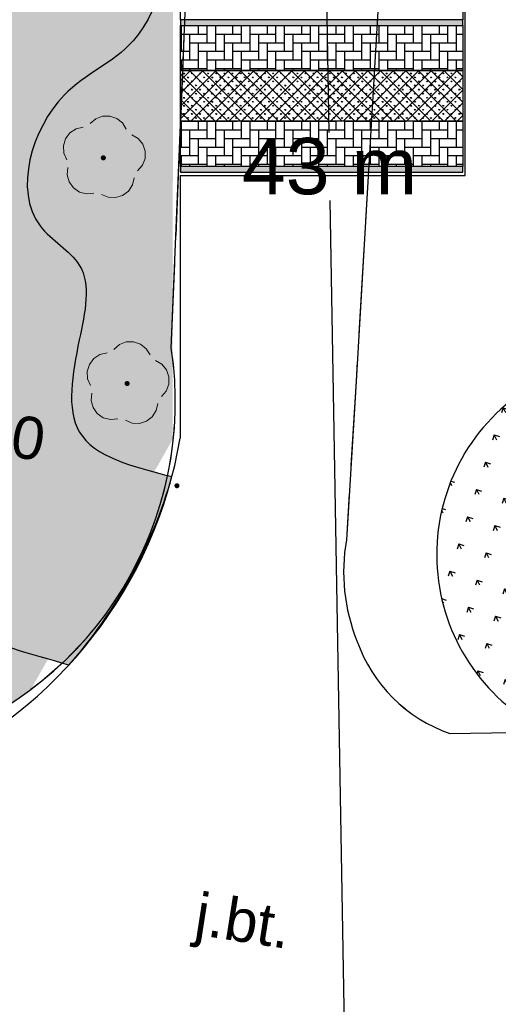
# Model space of a CAD drawing. Extents: x 6601440 to 6601733, y 5738487 to 5738717.
# Tile 56 of 129: x 6601548 to 6601556, y 5738595 to 5738613. Entities that reach past the tile are written whole.
import ezdxf
from ezdxf.enums import TextEntityAlignment as Align

# ---------------------------------------------------------------- set-up
doc = ezdxf.new("R2010")
doc.units = 0
doc.header["$PDSIZE"] = 0.75
doc.linetypes.add('PRZER2-1', pattern=[3, 2, -1])
doc.linetypes.add('PRZER3-1', pattern=[4, 3, -1])
doc.layers.get('0').update_dxf_attribs({"linetype": 'CONTINUOUS'})
doc.layers.get('Defpoints').update_dxf_attribs({"linetype": 'CONTINUOUS'})
for name, color, linetype, lineweight, true_color in [('GSLKRW', 7, 'CONTINUOUS', 25, 0x0a0909), ('GSPRDL', 7, 'CONTINUOUS', 18, 0x008000), ('GSPWPS', 7, 'CONTINUOUS', 13, 0x0a0909), ('GSPWPS_O', 7, 'CONTINUOUS', 0, 0x0a0909), ('GSSKOA', 7, 'PRZER3-1', 18, 0x0a0909), ('GSSKOA_O', 7, 'CONTINUOUS', 0, 0x0a0909)]:
    doc.layers.add(name, color=color, linetype=linetype, lineweight=lineweight, true_color=true_color)
doc.styles.add('GEO-INFO', font='arial.ttf')
doc.styles.get("Standard").update_dxf_attribs({"font": 'arial.ttf'})
doc.dimstyles.get("Standard").update_dxf_attribs({"dimtxt": 0.18, "dimasz": 0.18, "dimexe": 0.18, "dimexo": 0.0625, "dimgap": 0.09, "dimtad": 0, "dimtih": 1, "dimtoh": 1, "dimdec": 4, "dimzin": 0, "dimdsep": 46, "dimtxsty": 'Standard', "dimcen": 0.09, "dimadec": 0, "dimazin": 0, "dimtfac": 1, "dimtdec": 4, "dimtofl": 0, "dimtmove": 0, "dimatfit": 3, "dimfxl": 1, "dimtolj": 1, "dimtzin": 0, "dimarcsym": 0})

# ---------------------------------------------------------------- blocks, each defined once
blk = doc.blocks.new('SPDLP')
blk.add_hatch(color=0).paths.add_polyline_path([(-0.09, 0), (-0.085595, -0.027812), (-0.072812, -0.052901), (-0.052901, -0.072812), (-0.027812, -0.085595), (0, -0.09), (0.027812, -0.085595), (0.052901, -0.072812), (0.072812, -0.052901), (0.085595, -0.027812), (0.09, 0), (0.085595, 0.027812), (0.072812, 0.052901), (0.052901, 0.072812), (0.027812, 0.085595), (0, 0.09), (-0.027812, 0.085595), (-0.052901, 0.072812), (-0.072812, 0.052901), (-0.085595, 0.027812)])
at = {"color": 0}
for points in [[(-0.268652, 1.271938), (-0.048001, 1.40916), (0.20623, 1.462858), (0.463525, 1.426585), (0.693003, 1.304695), (0.867117, 1.11182), (0.964971, 0.871109)], [(-1.292703, 0.137547), (-1.355024, 0.389802), (-1.327532, 0.648184), (-1.213525, 0.881678), (-1.026689, 1.062258), (-0.78945, 1.168249), (-0.530282, 1.186929)], [(1.126667, 0.648554), (1.325358, 0.481106), (1.454989, 0.255912), (1.5, 0), (1.454989, -0.255912), (1.325358, -0.481106), (1.126667, -0.648554)], [(-0.530282, -1.186929), (-0.78945, -1.168249), (-1.026689, -1.062258), (-1.213525, -0.881678), (-1.327532, -0.648184), (-1.355024, -0.389802), (-1.292703, -0.137547)], [(0.964971, -0.871109), (0.867117, -1.11182), (0.693003, -1.304695), (0.463525, -1.426585), (0.20623, -1.462858), (-0.048001, -1.40916), (-0.268652, -1.271938)]]:
    blk.add_lwpolyline(points, dxfattribs=at)
blk = doc.blocks.new('KOLO')
blk.add_hatch(color=0).paths.add_polyline_path([(0, 0.5), (-0.12941, 0.482963), (-0.25, 0.433013), (-0.353553, 0.353553), (-0.433013, 0.25), (-0.482963, 0.12941), (-0.5, 0), (-0.482963, -0.12941), (-0.433013, -0.25), (-0.353553, -0.353553), (-0.25, -0.433013), (-0.12941, -0.482963), (0, -0.5), (0.12941, -0.482963), (0.25, -0.433013), (0.353553, -0.353553), (0.433013, -0.25), (0.482963, -0.12941), (0.5, 0), (0.482963, 0.12941), (0.433013, 0.25), (0.353553, 0.353553), (0.25, 0.433013), (0.12941, 0.482963)])
blk = doc.blocks.new('*D65')
at = {"color": 0, "lineweight": -2}
for p, q in [((6601552.735, 5738631.961), (6601552.617, 5738631.959)), ((6601552.8, 5738631.782), (6601553.164, 5738610.679)), ((6601553.548, 5738588.374), (6601553.185, 5738609.477)), ((6601553.489, 5738588.193), (6601553.372, 5738588.191))]:
    blk.add_line(p, q, dxfattribs=at)
at = {"color": 0}
for points in [[(6601552.83, 5738631.783), (6601552.77, 5738631.782), (6601552.797, 5738631.962)], [(6601553.518, 5738588.373), (6601553.578, 5738588.374), (6601553.552, 5738588.194)]]:
    blk.add_solid(points, dxfattribs=at)
at = {"layer": 'Defpoints', "color": 0}
for p in [(6601552.797, 5738631.962), (6601552.797, 5738631.962), (6601553.552, 5738588.194)]:
    blk.add_point(p, dxfattribs=at)
at = {"color": 0, "insert": (6601553.174, 5738610.078), "char_height": 0.18, "attachment_point": 5}
blk.add_mtext('\\A1;\\H5.555556x;43 m', dxfattribs=at)

msp = doc.modelspace()

# ---------------------------------------------------------------- hatches: boundary and pattern name
h = msp.add_hatch()
h.set_pattern_fill('GRASS', color=3, scale=0.02, angle=90)
h.set_pattern_definition([(180, (-0.01457, -0.0124), (-0.3592102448, -0.3592102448), [0.09525, -0.6231704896]), (135, (-0.01457, -0.0124), (-0.359210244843, -0.359210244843), [0.09525, -0.41275]), (225, (-0.01457, -0.0124), (0.359210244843, -0.359210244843), [0.09525, -0.41275])])
h.paths.add_polyline_path([(6601537.72084, 5738630.83002), (6601567.94634, 5738630.84162), (6601567.94634, 5738621.88314), (6601550.51345, 5738621.88314), (6601550.41234, 5738621.88314), (6601550.39198, 5738605.23717), (6601547.87965, 5738600.80299), (6601546.81044, 5738599.97576), (6601546.81044, 5738600.99873), (6601537.74883, 5738601.0601), (6601537.74883, 5738604.39247), (6601532.4487, 5738604.39247), (6601532.4487, 5738607.03252), (6601538.85838, 5738607.03252), (6601538.85838, 5738614.57282), (6601532.48322, 5738614.57282), (6601532.48322, 5738620.8702), (6601537.72466, 5738620.8702)])
h = msp.add_hatch()
h.set_pattern_fill('GRAVEL', color=8, scale=0.03, angle=90)
h.set_pattern_definition([(318.0127875, (-0.762, 0.54864), (6.85799999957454, -6.09600000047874), [0.102516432, -10.14914509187]), (274.969741, (-0.6858, 0.48006), (-0.76200004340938, 9.14399999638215), [0.175921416, -17.41621466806]), (222.5104471, (-0.67056, 0.3048), (8.3819999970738, 7.62000000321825), [0.124044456, -12.28041683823]), (357.273689, (-0.48006, 0.00762), (-15.23999999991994, 0.76200000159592), [0.160201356, -15.85993122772]), (22.83365418, (-0.32004, 2e-17), (-9.14399999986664, -3.81000000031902), [0.15709011, -15.5519423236]), (87.273689, (-0.17526, 0.06096), (-0.76200000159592, -15.23999999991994), [0.160201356, -15.85993122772]), (127.69424047, (-0.16764, 0.22098), (7.62000000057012, -9.90599999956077), [0.211858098, -20.973934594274]), (162.25532837, (-0.29718, 0.38862), (-16.76399999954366, 5.33400000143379), [0.200015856, -19.80157698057]), (211.42956562, (-0.48768, 0.44958), (-9.9059999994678, -6.09600000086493), [0.1607439, -15.913663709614]), (265.2363583, (-0.62484, 0.36576), (0.7620000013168, 8.38199999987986), [0.183513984, -8.992181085]), (312.3974378, (-0.64008, 0.18288), (8.382000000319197, -9.143999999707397), [0.237323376, -23.49503175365]), (228.81407483, (-0.47244, 0.762), (-4.57200000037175, -5.33399999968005), [0.081001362, -8.0191697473]), (261.4692344, (-0.52578, 0.70104), (1.5239999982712, 9.9060000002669), [0.154104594, -15.25639169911]), (315, (-0.54864, 0.54864), (0.762, -2e-16), [0.107762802, -0.96986793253]), (293.19859051, (-0.64008, 0.4953), (-1.5239999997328, 3.8100000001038), [0.058032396, -5.74518671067]), (21.80140949, (-0.61722, 0.44196), (-2.2859999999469, -0.7620000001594), [0.082069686, -4.021425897]), (120.96375653, (-0.54102, 0.47244), (-1.5239999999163, 2.286000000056), [0.133295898, -4.30988944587]), (251.56505118, (-0.6096, 0.58674), (0.76199999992, 1.52400000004), [0.096386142, -2.31326943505]), (106.389540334, (-0.61722, 4e-17), (-2.28600000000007, 7.62000000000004), [0.1350264, -13.36764800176]), (160.34617594, (-0.65532, 0.12954), (8.38199999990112, -3.0480000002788), [0.113279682, -11.21466470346]), (23.19859051, (-0.762, 0.58674), (-3.8100000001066, -1.523999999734), [0.11606403, -5.68715507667]), (73.61045967, (-0.65532, 0.63246), (-2.28599999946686, -7.62000000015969), [0.1350264, -13.36764800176]), (69.44395478, (-0.14478, 9e-18), (-1.5240000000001, -3.81), [0.13021056, -6.38032029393]), (24.7751406, (-0.09906, 0.12192), (-8.38199999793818, -3.81000000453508), [0.109101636, -10.801078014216]), (156.80140949, (4e-17, 0.59436), (-3.8100000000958, 1.5239999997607), [0.11606403, -5.68715507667]), (107.35402464, (-0.10668, 0.64008), (3.04800000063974, -9.9059999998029), [0.127734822, -12.64571279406]), (159.44395478, (1e-17, 0.22098), (3.8099999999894, -1.5240000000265), [0.06510528, -6.44542557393]), (191.309932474, (3e-17, 0.54864), (-3.048, -0.762), [0.03885438, -3.84659848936]), (255.963756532, (-0.0381, 0.54102), (0.762, 2.286), [0.15709011, -2.98471637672]), (276.00900596, (-0.0762, 0.38862), (-0.7620000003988, 7.61999999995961), [0.1455801, -14.412409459]), (33.69006753, (-0.47244, 0.47244), (-1.523999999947, -0.762000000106), [0.109897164, -2.637532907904]), (83.15722659, (-0.381, 0.5334), (1.52399999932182, 12.9540000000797), [0.191867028, -18.99480271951]), (150.9453959, (-0.35814, 0.7239), (5.3339999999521, -3.0480000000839), [0.078452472, -7.76681769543]), (180, (-0.4267, 0.762), (-0.762, -0.762), [0.04572, -0.71628]), (210.25643716, (-0.09906, 0.37338), (5.33400000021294, 3.04799999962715), [0.105860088, -10.48018223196]), (138.0127875, (-0.1905, 0.32004), (-6.85799999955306, 6.0960000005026), [0.205032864, -10.04662865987]), (90, (-0.3429, 0.4572), (-0.762, 0.762), [0.19812, -0.56388]), (55.3048465, (-0.3429, 0.65532), (5.33399999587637, 7.62000000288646), [0.120482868, -11.92779501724]), (344.0546041, (-0.27432, 0.75438), (3.0480000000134, -0.7619999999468), [0.110948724, -5.43649501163]), (297.64597536, (-0.16764, 0.7239), (7.61999999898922, -14.478000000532), [0.18064353, -17.88373932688]), (265.42607874, (-0.08382, 0.56388), (-0.76199999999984, -9.90599999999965), [0.191108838, -18.91975393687])])
edge = h.paths.add_edge_path()
edge.add_spline(control_points=[(6601548.55659, 5738601.23941), (6601547.19652, 5738601.62053), (6601545.12544, 5738602.20087), (6601547.81665, 5738604.96275), (6601543.54338, 5738608.31134), (6601547.86592, 5738613.14926), (6601544.62394, 5738617.44682), (6601544.57815, 5738625.26763), (6601564.03394, 5738628.80488), (6601554.88329, 5738621.40756), (6601552.84676, 5738623.58172), (6601549.42049, 5738624.15213), (6601550.2341, 5738620.51311), (6601547.16863, 5738621.03863), (6601547.32971, 5738615.51118), (6601550.64402, 5738614.75235), (6601550.05108, 5738612.15272), (6601548.11572, 5738611.4772), (6601547.44057, 5738609.19114), (6601549.0281, 5738608.34894), (6601548.76269, 5738606.88774), (6601548.09757, 5738605.15352), (6601550.38121, 5738604.58185), (6601550.38121, 5738604.58185)], knot_values=[0, 0, 0, 0, 2.99284676, 4.55739589, 8.72876972, 13.9964583, 19.03681554, 22.88729506, 36.12640235, 40.94169837, 42.0207458, 44.96777455, 47.48333354, 47.95693923, 53.23242321, 54.7518169, 57.05149094, 58.60817791, 60.96301757, 61.94467935, 63.27150095, 64.90114659, 66.72377439, 66.72377439, 66.72377439, 66.72377439], degree=3, periodic=0)
edge.add_arc((6601542.07629, 5738606.94621), 8.63493, 318.631655, 344.108653, ccw=False)
h = msp.add_hatch(color=256)
h.dxf.hatch_style = 1
h.paths.add_polyline_path([(6601550.5346, 5738612.67858), (6601550.5346, 5738612.57858), (6601555.5346, 5738612.57858), (6601555.5346, 5738612.67858)])
at = {"linetype": 'PRZER2-1'}
h = msp.add_hatch(dxfattribs=at)
h.set_pattern_fill('AR-HBONE', color=256, scale=0.0015, angle=45)
h.set_pattern_definition([(90, (48.8926, -24.51559), (-0.1524, 0.1524), [0.4572, -0.1524]), (180, (48.8926, -24.36319), (-0.1524, 0.1524), [0.4572, -0.1524])])
h.paths.add_polyline_path([(6601550.5346, 5738612.57858), (6601550.5346, 5738611.78115), (6601555.5346, 5738611.78115), (6601555.5346, 5738612.57858)])
h = msp.add_hatch(dxfattribs=at)
h.set_pattern_fill('ANSI37', color=256, scale=0.05)
h.set_pattern_definition([(45, (48.92536, -24.1231), (-0.1122532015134, 0.1122532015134), []), (135, (48.92536, -24.1231), (-0.1122532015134, -0.1122532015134), [])])
h.paths.add_polyline_path([(6601550.5346, 5738610.88117), (6601550.5346, 5738611.78115), (6601555.5346, 5738611.78115), (6601555.5346, 5738610.88117)])
h = msp.add_hatch(dxfattribs=at)
h.set_pattern_fill('GRASS', color=3, scale=0.004)
h.set_pattern_definition([(90, (38.09274, -35.81583), (-0.07184204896, 0.07184204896), [0.01905, -0.12463409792]), (45, (38.09274, -35.81583), (-0.0718420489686, 0.0718420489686), [0.01905, -0.08255]), (135, (38.09274, -35.81583), (-0.0718420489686, -0.0718420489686), [0.01905, -0.08255])])
h.paths.add_polyline_path([(6601550.5346, 5738610.88117), (6601550.5346, 5738611.78115), (6601555.5346, 5738611.78115), (6601555.5346, 5738610.88117)])
h = msp.add_hatch(dxfattribs=at)
h.set_pattern_fill('AR-HBONE', color=256, scale=0.0015, angle=45)
h.set_pattern_definition([(90, (48.8926, -26.213), (-0.1524, 0.1524), [0.4572, -0.1524]), (180, (48.8926, -26.0606), (-0.1524, 0.1524), [0.4572, -0.1524])])
h.paths.add_polyline_path([(6601550.5346, 5738610.88117), (6601550.5346, 5738610.08374), (6601555.5346, 5738610.08374), (6601555.5346, 5738610.88117)])
h = msp.add_hatch(color=256)
h.dxf.hatch_style = 1
h.paths.add_polyline_path([(6601550.5346, 5738610.07858), (6601550.5346, 5738609.97858), (6601555.5346, 5738609.97858), (6601555.5346, 5738610.07858)])
h = msp.add_hatch()
h.set_pattern_fill('GRASS', color=3, scale=0.02, angle=207)
h.set_pattern_definition([(297, (0, 0), (0.48313671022, -0.156980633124), [0.09525, -0.6231704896]), (252, (0, 0), (0.483136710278, -0.156980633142), [0.09525, -0.41275]), (342, (0, 0), (0.156980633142, 0.483136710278), [0.09525, -0.41275])])
edge = h.paths.add_edge_path()
edge.add_line((6601556.7532, 5738606.18221), (6601566.75027, 5738606.18221))
edge.add_arc((6601581.36129, 5738607.82963), 14.7036, 186.433035, 211.060289)
edge.add_line((6601568.76582, 5738600.24346), (6601556.7761, 5738600.19758))
edge.add_arc((6601558.56544, 5738603.19679), 3.49241, 121.258907, 239.179526, ccw=False)

# ---------------------------------------------------------------- linework, layer by layer
at = {"color": 7}
for p, q in [((6601555.57944, 5738609.91618), (6601555.57944, 5738620.37858)), ((6601550.52787, 5738609.91618), (6601550.52787, 5738605.2619)), ((6601550.52787, 5738609.91618), (6601555.57944, 5738609.91618))]:
    msp.add_line(p, q, dxfattribs=at)
at = {"color": 7, "linetype": 'PRZER2-1', "ltscale": 0.5}
for points in [[(6601550.5346, 5738612.67858), (6601550.5346, 5738613.48117), (6601555.5346, 5738613.48117), (6601555.5346, 5738612.67858), (6601550.5346, 5738612.67858)], [(6601550.5346, 5738610.07858), (6601550.5346, 5738610.88117), (6601555.5346, 5738610.88117), (6601555.5346, 5738610.07858), (6601550.5346, 5738610.07858)]]:
    msp.add_lwpolyline(points, dxfattribs=at)
at = {"color": 7}
for points in [[(6601550.5346, 5738612.67858), (6601550.5346, 5738612.57858), (6601555.5346, 5738612.57858), (6601555.5346, 5738612.67858), (6601550.5346, 5738612.67858)], [(6601550.5346, 5738610.88117), (6601550.5346, 5738611.78115), (6601555.5346, 5738611.78115), (6601555.5346, 5738610.88117), (6601550.5346, 5738610.88117)], [(6601550.5346, 5738610.07858), (6601550.5346, 5738609.97858), (6601555.5346, 5738609.97858), (6601555.5346, 5738610.07858), (6601550.5346, 5738610.07858)]]:
    msp.add_lwpolyline(points, dxfattribs=at)
at = {"color": 7, "ltscale": 0.5}
msp.add_lwpolyline([(6601550.5346, 5738612.57858), (6601555.5346, 5738612.57858), (6601555.5346, 5738611.78115), (6601550.5346, 5738611.78115), (6601550.5346, 5738612.57858)], dxfattribs=at)
at = {"color": 7}
for centre, radius, start, end in [((6601558.56544, 5738603.19679), 3.49241, 121.258907, 239.179526), ((6601542.73495, 5738606.58665), 7.90471, 294.09093, 350.352278), ((6601542.07629, 5738606.94621), 8.63493, 318.631655, 344.108653)]:
    msp.add_arc(centre, radius, start, end, dxfattribs=at)
msp.add_spline([(6601548.55659, 5738601.23941), (6601545.97549, 5738602.75435), (6601546.71562, 5738604.13276), (6601545.23536, 5738608.03266), (6601546.51377, 5738613.14286), (6601544.99986, 5738617.95049), (6601545.36993, 5738621.78315), (6601558.2503, 5738624.84417), (6601554.07165, 5738622.45128, -0.19887), (6601553.19217, 5738623.07647), (6601550.24514, 5738623.07647), (6601549.4386, 5738620.69372, 0.00122), (6601548.96505, 5738620.70114), (6601548.81482, 5738615.4278), (6601550.0727, 5738614.57557), (6601549.69308, 5738612.30745), (6601548.47198, 5738611.34195), (6601548.04622, 5738609.02592), (6601548.74036, 5738608.33178), (6601548.74036, 5738607.00496), (6601548.74036, 5738605.37531), (6601550.38121, 5738604.58185)], degree=3, dxfattribs=at)
at = {"layer": 'GSLKRW', "linetype": 'Continuous', "lineweight": 25, "elevation": 10.18}
for points in [[(6601566.78992, 5738629.41405, 0.25177198), (6601561.20056, 5738628.0029, 0.09803422), (6601555.31801, 5738622.54638, 0.15617564), (6601554.36748, 5738618.59207), (6601553.64555, 5738606.27153), (6601553.47354, 5738603.45862, 0.13928093), (6601553.65963, 5738601.66725, 0.22805985), (6601555.30745, 5738600.02515), (6601568.56434, 5738600.24019)], [(6601533.94757, 5738599.78834), (6601536.61802, 5738599.78138), (6601540.08825, 5738599.84833), (6601543.29883, 5738599.83401), (6601546.11906, 5738599.87778, 0.36265711), (6601550.37086, 5738606.85694), (6601551.08539, 5738623.99057, 0.1494936), (6601550.08039, 5738626.89286, 0.20377159), (6601544.55438, 5738629.4929), (6601536.4263, 5738629.50791), (6601533.72121, 5738629.48643)]]:
    msp.add_lwpolyline(points, format="xyb", dxfattribs=at)
at = {"layer": 'GSSKOA', "linetype": 'PRZER3-1', "lineweight": 18, "ltscale": 0.5}
for p, q in [((6601550.37086, 5738606.85694, 10.18), (6601551.08539, 5738623.99057, 10.18)), ((6601554.36748, 5738618.59207, 10.18), (6601553.64555, 5738606.27153, 10.18)), ((6601553.64555, 5738606.27153, 10.18), (6601553.47354, 5738603.45862, 10.18)), ((6601555.30745, 5738600.02515, 10.18), (6601568.56434, 5738600.24019, 10.18))]:
    msp.add_line(p, q, dxfattribs=at)
for centre, radius, start, end in [((6601544.0666, 5738605.91287, 10.18), 6.37456, 288.782604, 8.516749), ((6601556.71961, 5738602.89047, 10.18), 3.29541, 170.072222, 201.789016), ((6601556.18999, 5738602.55859, 10.18), 2.68276, 199.405403, 250.793973)]:
    msp.add_arc(centre, radius, start, end, dxfattribs=at)

# ---------------------------------------------------------------- block references
at = {"layer": 'GSPRDL', "lineweight": 5, "xscale": 0.4999999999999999, "yscale": 0.4999999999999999, "rotation": 81.147178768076}
for p in [(6601549.16606, 5738610.23202, 10.14), (6601549.58771, 5738606.23, 10.14)]:
    msp.add_blockref('SPDLP', p, dxfattribs=at)
at = {"layer": 'GSPWPS', "lineweight": 5, "xscale": 0.08999999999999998, "yscale": 0.08999999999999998, "rotation": 81.147178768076}
msp.add_blockref('KOLO', (6601550.47027, 5738604.41862, 10.2), dxfattribs=at)

# ---------------------------------------------------------------- texts
at = {"layer": 'GSPWPS_O', "lineweight": 0, "style": 'GEO-INFO'}
msp.add_text('215.00', height=0.75, rotation=351.147179, dxfattribs=at).set_placement((6601544.89968, 5738605.34507, 10.8))
at = {"layer": 'GSSKOA_O', "lineweight": 0, "style": 'GEO-INFO'}
msp.add_text('j.bt.', height=0.75, rotation=351.147179, dxfattribs=at).set_placement((6601551.64646, 5738596.7066, 10.8), align=Align.MIDDLE_CENTER)

# ---------------------------------------------------------------- dimensions: what is measured, and where the dimension line sits
at = {"color": 1}
dim = msp.add_aligned_dim(p1=(6601553.5516, 5738588.19401, 10.18), p2=(6601552.79734, 5738631.96202), distance=0, text='\\H5.555556x;43 m', dimstyle='Standard', override={"dimtxsty": 'Standard'}, dxfattribs=at)
dim.commit()
dim.dimension.update_dxf_attribs({"geometry": '*D65', "text_midpoint": (6601553.17447, 5738610.07802)})

doc.saveas('drawing.dxf')
